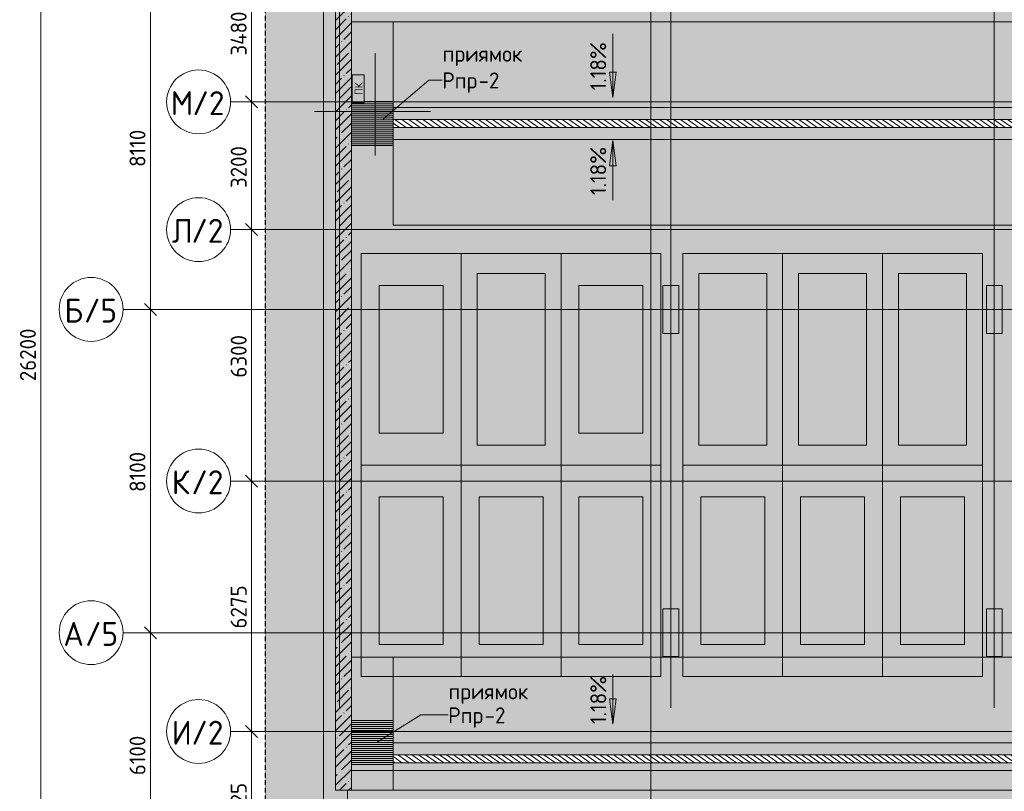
# Model space of a CAD drawing. Header units: millimetres. Extents: x -9064 to 167246, y -7619 to 134351.
# Tile 33 of 112: x -7605 to 17050, y 101425 to 120760. Entities that reach past the tile are written whole.
import ezdxf

# ---------------------------------------------------------------- set-up
doc = ezdxf.new("R2010")
doc.units = ezdxf.units.MM
for name, pattern in [('3_ Штрих_ 1 х 1 мм', [2, 1, -1]), ('3_ Штрих_ 5 х 3 мм', [8, 5, -3]), ('4_ Штрихпунктир_ 10 х 2 мм', [14, 10, -2, 0, -2]), ('4_ Штрихпунктир_ 15 х 2 мм', [19, 15, -2, 0, -2])]:
    doc.linetypes.add(name, pattern=pattern)
for name, color, linetype, lineweight in [('A-ANNO-DIMS', 7, 'Continuous', 5), ('A-ANNO-DIMS-200', 7, 'Continuous', 5), ('A-ANNO-NOTE', 7, 'Continuous', 5), ('A-DETL', 7, 'Continuous', 15), ('A-DETL-GENF', 7, 'Continuous', 13), ('A-FLOR', 7, 'Continuous', 13), ('A-GENM', 7, 'Continuous', 13), ('A-WALL', 7, 'Continuous', 13), ('A-WALL-PATT', 7, 'Continuous', 13), ('C-PRKG', 7, 'Continuous', 13), ('G-ANNO-DIMS', 7, 'Continuous', 5), ('G-ANNO-TEXT', 7, 'Continuous', 5), ('M-EQPM', 7, 'Continuous', 13), ('M-EQPM-IDEN', 7, 'Continuous', 5), ('Q-SPCQ', 7, 'Continuous', 13), ('S-COLS', 7, 'Continuous', 15), ('S-GRID', 7, 'Continuous', 5), ('S-GRID-IDEN', 7, 'Continuous', 5)]:
    doc.layers.add(name, color=color, linetype=linetype, lineweight=lineweight)
doc.styles.add('GOST Common', font='GOST_Common.ttf', dxfattribs={"height": 200})
doc.styles.add('GOST Common_1', font='GOST_Common.ttf', dxfattribs={"height": 600})
doc.styles.add('GOST Common_2', font='GOST_Common.ttf', dxfattribs={"height": 400})
doc.dimstyles.new('2_мм', dxfattribs={"dimscale": 304.8, "dimtxt": 402.285999, "dimasz": 0.984252, "dimexe": 0.656168, "dimexo": 0.984252, "dimgap": 0, "dimtad": 1, "dimdec": 0, "dimdsep": 46, "dimtxsty": 'GOST Common_2', "dimblk1": 'OBLIQUE', "dimblk2": 'OBLIQUE', "dimsah": 1, "dimcen": 0.09, "dimdle": 0.656168, "dimadec": 5, "dimazin": 2, "dimtfac": 1, "dimtdec": 4, "dimtix": 1, "dimtmove": 0, "dimatfit": 3, "dimfxl": 1, "dimtvp": 1, "dimtolj": 1, "dimtzin": 0, "dimarcsym": 2})
pattern_1 = [(90, (0, 0), (-50, 3e-15), [])]

# ---------------------------------------------------------------- blocks, each defined once
blk = doc.blocks.new('АР_Машиноместо - 5300x2500_С-V37-Маркировочный план-схема -2 этажа на отм_-9_600')
at = {"layer": 'C-PRKG'}
for p, q in [((2500, 0), (0, 0)), ((0, 0), (0, -5300)), ((2500, 0), (2500, -5300)), ((400, -500), (400, -4800)), ((400, -500), (2100, -500)), ((2100, -500), (2100, -4800)), ((400, -4800), (2100, -4800)), ((2500, -5300), (0, -5300))]:
    blk.add_line(p, q, dxfattribs=at)
blk = doc.blocks.new('АР_Машиноместо - 4900x2400_М__5300х2500_-V40-Маркировочный план-схема -2 этажа на отм_-9_600')
at = {"layer": 'C-PRKG'}
for p, q in [((2500, 5300), (0, 5300)), ((0, 0), (0, 5300)), ((2500, 0), (2500, 5300)), ((450, 4500), (2050, 4500)), ((450, 800), (450, 4500)), ((2050, 800), (2050, 4500)), ((450, 800), (2050, 800)), ((2500, 0), (0, 0))]:
    blk.add_line(p, q, dxfattribs=at)
blk = doc.blocks.new('АР_Машиноместо - 4900x2400_М__5300х2500_-2211001-Маркировочный план-схема -2 этажа на отм_-9_600')
at = {"layer": 'C-PRKG'}
for p, q in [((2500, 0), (0, 0)), ((0, 0), (0, -5300)), ((2500, 0), (2500, -5300)), ((450, -800), (450, -4500)), ((450, -800), (2050, -800)), ((2050, -800), (2050, -4500)), ((450, -4500), (2050, -4500)), ((2500, -5300), (0, -5300))]:
    blk.add_line(p, q, dxfattribs=at)
blk = doc.blocks.new('АР_Приямок - ПР-2_1050х1100-V83-Маркировочный план-схема -2 этажа на отм_-9_600')
at = {"layer": 'M-EQPM', "lineweight": 5}
h = blk.add_hatch(dxfattribs=at)
h.set_pattern_fill('FP_31', color=256, style=0, pattern_type=2)
h.set_pattern_definition(pattern_1)
h.paths.add_polyline_path([(1100, 525), (0, 525), (0, -525), (1100, -525), (1100, -339)])
at = {"layer": 'M-EQPM'}
for p, q in [((0, -525), (0, 525)), ((0, 525), (560, 525)), ((560, 525), (1100, 525)), ((1100, 525), (1100, -525))]:
    blk.add_line(p, q, dxfattribs=at)
at = {"layer": 'Q-SPCQ'}
for p, q in [((560, 525), (0, 525)), ((1100, 525), (560, 525)), ((1100, -525), (1100, 525))]:
    blk.add_line(p, q, dxfattribs=at)
blk = doc.blocks.new('АР_Приямок - ПР-2_1050х1100-V84-Маркировочный план-схема -2 этажа на отм_-9_600')
at = {"layer": 'M-EQPM', "lineweight": 5}
h = blk.add_hatch(dxfattribs=at)
h.set_pattern_fill('FP_31', color=256, style=0, pattern_type=2)
h.set_pattern_definition(pattern_1)
h.paths.add_polyline_path([(0, -525), (1100, -525), (1100, 205), (1066, 205), (1066, 505), (1100, 505), (1100, 525), (0, 525)])
at = {"layer": 'M-EQPM'}
for p, q in [((0, -525), (0, 525)), ((1100, 525), (1100, 505)), ((1100, 205), (1100, -525)), ((150, -525), (0, -525)), ((950, -525), (150, -525)), ((1100, -525), (950, -525))]:
    blk.add_line(p, q, dxfattribs=at)
at = {"layer": 'Q-SPCQ'}
for p, q in [((0, -525), (150, -525)), ((150, -525), (950, -525)), ((950, -525), (1100, -525))]:
    blk.add_line(p, q, dxfattribs=at)
blk = doc.blocks.new('АР_Канал вертикальный прямоугольный - ПК-3252217-Маркировочный план-схема -2 этажа на отм_-9_600')
at = {"layer": 'A-DETL-GENF', "linetype": '3_ Штрих_ 1 х 1 мм'}
for p, q in [((350, 150), (-350, 150)), ((-350, 150), (-350, -150)), ((350, -150), (350, 150)), ((-350, -150), (350, -150))]:
    blk.add_line(p, q, dxfattribs=at)
at = {"layer": 'M-EQPM'}
for p, q in [((-350, -150), (-350, 150)), ((-350, 150), (350, 150)), ((350, 150), (350, -150)), ((350, -150), (-350, -150))]:
    blk.add_line(p, q, dxfattribs=at)
blk = doc.blocks.new('АР-Заполнение деф_ шва - Д_ш_-4425338-Маркировочный план-схема -2 этажа на отм_-9_600')
at = {"layer": 'A-GENM'}
blk.add_line((0, -25), (43650, -25), dxfattribs=at)
blk = doc.blocks.new('Ось сетки - 8_0 мм-31302-Маркировочный план-схема -2 этажа на отм_-9_600')
at = {"layer": 'S-GRID-IDEN'}
blk.add_circle((0, 0), 4, dxfattribs=at)
blk = doc.blocks.new('DIMBLOCK110-Маркировочный план-схема -2 этажа на отм_-9_600')
at = {"layer": 'A-ANNO-DIMS-200', "lineweight": 25}
for p, q in [((-4332, 105400), (-4482, 105550)), ((-4332, 105400), (-4182, 105250)), ((-4332, 99300), (-4482, 99450)), ((-4332, 99300), (-4182, 99150))]:
    blk.add_line(p, q, dxfattribs=at)
at = {"layer": 'A-ANNO-DIMS-200'}
for p, q in [((-4244, 105400), (-4532, 105400)), ((-4332, 99300), (-4332, 105400)), ((-4332, 105400), (-4244, 105400)), ((-4244, 99300), (-4532, 99300)), ((-4332, 99300), (-4244, 99300))]:
    blk.add_line(p, q, dxfattribs=at)
at = {"layer": 'A-ANNO-DIMS-200', "color": 0, "insert": (-4855, 101828), "char_height": 400, "width": 1251.86, "attachment_point": 1, "rotation": 90, "line_spacing_factor": 1.022761, "style": 'GOST Common_2'}
blk.add_mtext('6100', dxfattribs=at)
blk = doc.blocks.new('_Oblique')
at = {"color": 0, "linetype": 'ByBlock', "lineweight": -2}
blk.add_line((-0.5, -0.5), (0.5, 0.5), dxfattribs=at)
blk = doc.blocks.new('DIMBLOCK111-Маркировочный план-схема -2 этажа на отм_-9_600')
at = {"layer": 'A-ANNO-DIMS-200'}
for p, q in [((-4244, 113500), (-4532, 113500)), ((-4332, 105400), (-4332, 113500)), ((-4332, 113500), (-4244, 113500)), ((-4244, 105400), (-4532, 105400)), ((-4332, 105400), (-4244, 105400))]:
    blk.add_line(p, q, dxfattribs=at)
at = {"layer": 'A-ANNO-DIMS-200', "lineweight": 25}
for p, q in [((-4332, 113500), (-4482, 113650)), ((-4332, 113500), (-4182, 113350)), ((-4332, 105400), (-4482, 105550)), ((-4332, 105400), (-4182, 105250))]:
    blk.add_line(p, q, dxfattribs=at)
at = {"layer": 'A-ANNO-DIMS-200', "color": 0, "insert": (-4855, 108928), "char_height": 400, "width": 1251.86, "attachment_point": 1, "rotation": 90, "line_spacing_factor": 1.022761, "style": 'GOST Common_2'}
blk.add_mtext('8100', dxfattribs=at)
blk = doc.blocks.new('DIMBLOCK112-Маркировочный план-схема -2 этажа на отм_-9_600')
at = {"layer": 'A-ANNO-DIMS-200'}
for p, q in [((-4244, 121610), (-4532, 121610)), ((-4332, 113500), (-4332, 121610)), ((-4332, 121610), (-4244, 121610)), ((-4244, 113500), (-4532, 113500)), ((-4332, 113500), (-4244, 113500))]:
    blk.add_line(p, q, dxfattribs=at)
at = {"layer": 'A-ANNO-DIMS-200', "lineweight": 25}
for p, q in [((-4332, 121610), (-4482, 121760)), ((-4332, 121610), (-4182, 121460)), ((-4332, 113500), (-4482, 113650)), ((-4332, 113500), (-4182, 113350))]:
    blk.add_line(p, q, dxfattribs=at)
at = {"layer": 'A-ANNO-DIMS-200', "color": 0, "insert": (-4855, 117071), "char_height": 400, "width": 1161.86, "attachment_point": 1, "rotation": 90, "line_spacing_factor": 1.022761, "style": 'GOST Common_2'}
blk.add_mtext('8110', dxfattribs=at)
blk = doc.blocks.new('DIMBLOCK141-Маркировочный план-схема -2 этажа на отм_-9_600')
at = {"layer": 'A-ANNO-DIMS-200'}
for p, q in [((-6987, 125500), (-7275, 125500)), ((-7075, 99300), (-7075, 125700)), ((-7075, 125500), (-6987, 125500)), ((-6987, 99300), (-7275, 99300)), ((-7075, 99300), (-6987, 99300))]:
    blk.add_line(p, q, dxfattribs=at)
at = {"layer": 'A-ANNO-DIMS-200', "lineweight": 25}
for p, q in [((-7075, 125500), (-7225, 125650)), ((-7075, 125500), (-6925, 125350)), ((-7075, 99300), (-7225, 99450)), ((-7075, 99300), (-6925, 99150))]:
    blk.add_line(p, q, dxfattribs=at)
at = {"layer": 'A-ANNO-DIMS-200', "color": 0, "insert": (-7598, 111701), "char_height": 400, "width": 1677.33, "attachment_point": 1, "rotation": 90, "line_spacing_factor": 1.022761, "style": 'GOST Common_2'}
blk.add_mtext('26200', dxfattribs=at)
blk = doc.blocks.new('DIMBLOCK142-Маркировочный план-схема -2 этажа на отм_-9_600')
at = {"layer": 'A-ANNO-DIMS-200', "lineweight": 25}
for p, q in [((-1798, 102925), (-1948, 103075)), ((-1798, 102925), (-1648, 102775)), ((-1798, 99300), (-1948, 99450)), ((-1798, 99300), (-1648, 99150))]:
    blk.add_line(p, q, dxfattribs=at)
at = {"layer": 'A-ANNO-DIMS-200'}
for p, q in [((-1710, 102925), (-1998, 102925)), ((-1798, 99100), (-1798, 102925)), ((-1798, 102925), (-1710, 102925)), ((-1710, 99300), (-1998, 99300)), ((-1798, 99300), (-1710, 99300))]:
    blk.add_line(p, q, dxfattribs=at)
at = {"layer": 'A-ANNO-DIMS-200', "color": 0, "insert": (-2321, 100553), "char_height": 400, "width": 1341.86, "attachment_point": 1, "rotation": 90, "line_spacing_factor": 1.022761, "style": 'GOST Common_2'}
blk.add_mtext('3625', dxfattribs=at)
blk = doc.blocks.new('DIMBLOCK143-Маркировочный план-схема -2 этажа на отм_-9_600')
at = {"layer": 'A-ANNO-DIMS-200', "lineweight": 25}
for p, q in [((-1798, 109200), (-1948, 109350)), ((-1798, 109200), (-1648, 109050)), ((-1798, 102925), (-1948, 103075)), ((-1798, 102925), (-1648, 102775))]:
    blk.add_line(p, q, dxfattribs=at)
at = {"layer": 'A-ANNO-DIMS-200'}
for p, q in [((-1710, 109200), (-1998, 109200)), ((-1798, 102925), (-1798, 109200)), ((-1798, 109200), (-1710, 109200)), ((-1710, 102925), (-1998, 102925)), ((-1798, 102925), (-1710, 102925))]:
    blk.add_line(p, q, dxfattribs=at)
at = {"layer": 'A-ANNO-DIMS-200', "color": 0, "insert": (-2321, 105503), "char_height": 400, "width": 1341.86, "attachment_point": 1, "rotation": 90, "line_spacing_factor": 1.022761, "style": 'GOST Common_2'}
blk.add_mtext('6275', dxfattribs=at)
blk = doc.blocks.new('DIMBLOCK144-Маркировочный план-схема -2 этажа на отм_-9_600')
at = {"layer": 'A-ANNO-DIMS-200', "lineweight": 25}
for p, q in [((-1798, 115500), (-1948, 115650)), ((-1798, 115500), (-1648, 115350)), ((-1798, 109200), (-1948, 109350)), ((-1798, 109200), (-1648, 109050))]:
    blk.add_line(p, q, dxfattribs=at)
at = {"layer": 'A-ANNO-DIMS-200'}
for p, q in [((-1710, 115500), (-1998, 115500)), ((-1798, 109200), (-1798, 115500)), ((-1798, 115500), (-1710, 115500)), ((-1710, 109200), (-1998, 109200)), ((-1798, 109200), (-1710, 109200))]:
    blk.add_line(p, q, dxfattribs=at)
at = {"layer": 'A-ANNO-DIMS-200', "color": 0, "insert": (-2321, 111791), "char_height": 400, "width": 1341.86, "attachment_point": 1, "rotation": 90, "line_spacing_factor": 1.022761, "style": 'GOST Common_2'}
blk.add_mtext('6300', dxfattribs=at)
blk = doc.blocks.new('DIMBLOCK145-Маркировочный план-схема -2 этажа на отм_-9_600')
at = {"layer": 'A-ANNO-DIMS-200', "lineweight": 25}
for p, q in [((-1798, 118700), (-1948, 118850)), ((-1798, 118700), (-1648, 118550)), ((-1798, 115500), (-1948, 115650)), ((-1798, 115500), (-1648, 115350))]:
    blk.add_line(p, q, dxfattribs=at)
at = {"layer": 'A-ANNO-DIMS-200'}
for p, q in [((-1710, 118700), (-1998, 118700)), ((-1798, 115500), (-1798, 118700)), ((-1798, 118700), (-1710, 118700)), ((-1710, 115500), (-1998, 115500)), ((-1798, 115500), (-1710, 115500))]:
    blk.add_line(p, q, dxfattribs=at)
at = {"layer": 'A-ANNO-DIMS-200', "color": 0, "insert": (-2321, 116541), "char_height": 400, "width": 1341.86, "attachment_point": 1, "rotation": 90, "line_spacing_factor": 1.022761, "style": 'GOST Common_2'}
blk.add_mtext('3200', dxfattribs=at)
blk = doc.blocks.new('DIMBLOCK146-Маркировочный план-схема -2 этажа на отм_-9_600')
at = {"layer": 'A-ANNO-DIMS-200', "lineweight": 25}
for p, q in [((-1798, 122180), (-1948, 122330)), ((-1798, 122180), (-1648, 122030)), ((-1798, 118700), (-1948, 118850)), ((-1798, 118700), (-1648, 118550))]:
    blk.add_line(p, q, dxfattribs=at)
at = {"layer": 'A-ANNO-DIMS-200'}
for p, q in [((-1710, 122180), (-1998, 122180)), ((-1798, 118700), (-1798, 122180)), ((-1798, 122180), (-1710, 122180)), ((-1710, 118700), (-1998, 118700)), ((-1798, 118700), (-1710, 118700))]:
    blk.add_line(p, q, dxfattribs=at)
at = {"layer": 'A-ANNO-DIMS-200', "color": 0, "insert": (-2321, 119860), "char_height": 400, "width": 1390.95, "attachment_point": 1, "rotation": 90, "line_spacing_factor": 1.022761, "style": 'GOST Common_2'}
blk.add_mtext('3480', dxfattribs=at)

msp = doc.modelspace()

# ---------------------------------------------------------------- hatches: boundary and pattern name
at = {"layer": 'A-DETL-GENF', "true_color": 0xffffff}
h = msp.add_hatch(color=7, dxfattribs=at)
h.paths.add_polyline_path([(4850, 32200), (38582.9, 32200), (38582.9, 48000), (32600, 48000), (32600, 51450), (29550, 51450), (29550, 77950), (32600, 77950), (32600, 100300), (45250, 100300), (45250, 127956.4), (-1456, 127956.4), (-1456, 79200), (4850, 79200), (4850, 32650.6)])
h.paths.add_polyline_path([(37095.7, 36100), (37049.7, 36100), (37050, 36200), (37095.7, 36200), (37091.7, 36192.4), (37056.3, 36190.3), (37054.2, 36185.4), (37056.3, 36109.7), (37061.2, 36107.6), (37091.7, 36107.6)])
h.paths.add_polyline_path([(32810, 41829.6), (32802.2, 41834.1), (32800, 41874.6), (32794.7, 41876.8), (32700, 41874.6), (32697.8, 41869.3), (32697.8, 41834.1), (32690, 41829.6), (32690, 41881.6), (32810, 41881.6), (32810, 41850.5)])
h.paths.add_polyline_path([(19135, 41829.6), (19127.2, 41834.1), (19125, 41874.6), (19113.8, 41876.8), (19025, 41874.6), (19022.8, 41869.3), (19022.8, 41834.1), (19015, 41829.6), (19015, 41881.6), (19135, 41881.6), (19135, 41850.5)])
h.paths.add_polyline_path([(32724.5, 43925), (32694.7, 43925.1), (32694.7, 44025), (32739.5, 44022.7), (32736.7, 44017.4), (32701.3, 44015.3), (32699.2, 44010.4), (32701.3, 43934.7), (32706.2, 43932.6), (32736.7, 43932.6), (32740.7, 43925)])
h.paths.add_polyline_path([(12560, 46350), (12360, 46350), (12360, 77760), (12560, 77760), (12560, 61260), (24060, 61260), (24060, 61060.2), (12560, 61060.2), (12560, 50474.4)])
h.paths.add_polyline_path([(29750, 51650), (32600, 51650), (32600, 60850), (29750, 60850), (29750, 51700)])
h.paths.add_polyline_path([(30119, 61050), (32600, 61050), (32600, 77750), (29750, 77750), (29750, 61050), (30050, 61050)])
h.paths.add_polyline_path([(400, 81000), (400, 81000), (400, 81000)])
h.paths.add_polyline_path([(3160, 81204.6), (3152.2, 81209.1), (3150, 81249.6), (3144.7, 81251.8), (3050, 81249.6), (3047.8, 81244.3), (3047.8, 81209.1), (3040, 81204.6), (3040, 81256.6), (3160, 81256.6), (3160, 81225.5)])
h.paths.add_polyline_path([(4360, 81254.6), (4352.2, 81259.1), (4350, 81299.6), (4344.7, 81301.8), (4250, 81299.6), (4247.8, 81294.3), (4247.8, 81259.1), (4240, 81254.6), (4240, 81306.6), (4360, 81306.6), (4360, 81275.5)])
h.paths.add_polyline_path([(4250, 82290), (4248.4, 82290), (4250, 82410), (4300.4, 82410), (4295.9, 82402.2), (4255.4, 82400), (4253.2, 82394.7), (4255.4, 82300), (4260.7, 82297.8), (4295.9, 82297.8), (4300.4, 82290), (4251, 82290)])
h.paths.add_polyline_path([(30275, 84600), (21175, 84600), (21175, 84800), (30075, 84800), (30075, 96615), (30275, 96615), (30275, 84900)])
h.paths.add_polyline_path([(4254, 85390), (4248.4, 85390), (4250, 85510), (4300.4, 85510), (4295.9, 85502.2), (4255.4, 85500), (4253.2, 85494.7), (4255.4, 85400), (4260.7, 85397.8), (4295.9, 85397.8), (4300.4, 85390), (4255.4, 85390)])
h.paths.add_polyline_path([(43950, 102140), (1750, 102140), (1750, 102340), (43750, 102340), (43750, 118060), (1750, 118060), (1750, 118260), (43950, 118260), (43950, 102340)])
at = {"layer": 'A-DETL-GENF', "lineweight": 5, "true_color": 0x808080}
h = msp.add_hatch(dxfattribs=at)
h.set_pattern_fill('FP_35', color=8, style=0, pattern_type=2)
h.set_pattern_definition([(145, (0, 0), (-57.357644, -81.915204), [])])
h.paths.add_polyline_path([(133320, 36100), (133520, 36100), (133520, 63075), (141070, 63075), (141070, 63275), (133320, 63275), (133320, 36100)])
h.paths.add_polyline_path([(120095.3, 36450), (120295.3, 36450), (120295.3, 63075), (128370, 63075), (128370, 63275), (120295.3, 63275.3), (120295, 73650), (120095.3, 73649.7), (120095.3, 37106.5)])
h.paths.add_polyline_path([(101850, 36450), (101850, 77950), (49300, 77950), (49300, 77750), (101650, 77750), (101650, 36450)])
h.paths.add_polyline_path([(12560, 46350), (12560, 61060.2), (24060, 61060.2), (24060, 61260), (12560, 61260), (12560, 77760), (12360, 77760), (12360, 46350)])
h.paths.add_polyline_path([(30867.9, 51450), (36350, 51450), (36350, 51650), (29750, 51650), (29750, 60850), (48300, 60850), (48300, 61050), (29750, 61050), (29750, 77750), (48300, 77750), (48300, 77950), (29550, 77950), (29550, 51450), (30050, 51450)])
h.paths.add_polyline_path([(72500, 58200), (72500, 66450), (76350, 66450), (76350, 66650), (72300, 66650), (72300, 58200)])
h.paths.add_polyline_path([(62966, 60850), (65800, 60850), (65800, 68150), (65600, 68150), (65600, 61050), (49300, 61050), (49300, 60850), (62950, 60850)])
h.paths.add_polyline_path([(119795.3, 63075), (120094.9, 63075), (120094.9, 63275), (111345, 63275), (111345, 63075), (119670, 63075)])
h.paths.add_polyline_path([(21175, 84600), (30275, 84600), (30275, 96615), (30075, 96614.2), (30074.2, 84800), (21175, 84800)])
h.paths.add_polyline_path([(49100, 87000), (52630, 87000), (52630, 87200), (49100, 87200)])
h.paths.add_polyline_path([(61775, 87000), (61775, 87200), (61645, 87200), (61645, 87000), (61732.1, 87000)])
h.paths.add_polyline_path([(61505, 87000), (61505, 87200), (57545, 87200), (57545, 87000), (60358.3, 87000)])
h.paths.add_polyline_path([(56125, 87000), (57405, 87000), (57405, 87200), (52770, 87200), (52770, 87000), (55142.8, 87000)])
h.paths.add_polyline_path([(43450, 102140), (43950, 102140), (43950, 118260), (1750, 118260), (1750, 118060), (43750, 118060), (43750, 102340), (1750, 102340), (1750, 102140), (42104.2, 102140)])
h.paths.add_polyline_path([(59500, 104240), (59500, 118830), (59300, 118830), (59300, 104240)])
at = {"layer": 'A-WALL-PATT', "lineweight": 5}
h = msp.add_hatch(dxfattribs=at)
h.set_pattern_fill('FP_3', color=256, style=0, pattern_type=2)
h.set_pattern_definition([(45, (0, 0), (-228.0985, 228.0985), []), (45, (228.1, 0), (-228.0985, 228.0985), [403.225, -80.645, 6.706, -73.939])])
h.paths.add_polyline_path([(380.7, 101450), (700, 101450), (700, 126610), (300, 126610), (300, 101450)])
at = {"layer": 'G-ANNO-DIMS'}
for points in [[(7244.7, 118812.9), (7328.3, 119447.9), (7161.1, 119447.9)], [(7244.7, 117733.3), (7161.1, 117098.3), (7328.3, 117098.3)], [(7246.9, 103108.5), (7330.5, 103743.5), (7163.3, 103743.5)]]:
    msp.add_hatch(color=256, dxfattribs=at).paths.add_polyline_path(points)

# ---------------------------------------------------------------- linework, layer by layer
at = {"layer": 'A-DETL', "linetype": '3_ Штрих_ 5 х 3 мм', "lineweight": 30}
msp.add_line((-1456, 127956.4), (-1456, 79200), dxfattribs=at)
at = {"layer": 'A-DETL', "linetype": '4_ Штрихпунктир_ 15 х 2 мм', "lineweight": 5}
for p, q in [((1300, 117359.8), (1300, 119919.8)), ((1750, 118460), (-220, 118460)), ((2680, 118460), (1750, 118460)), ((700, 101950), (44700, 101950))]:
    msp.add_line(p, q, dxfattribs=at)
at = {"layer": 'A-DETL', "lineweight": 5}
for p, q in [((44050, 118560), (1750, 118560)), ((1750, 118560), (1750, 117760)), ((1750, 117760), (43450, 117760)), ((43450, 102640), (1750, 102640)), ((1750, 102640), (1750, 102100)), ((1750, 102100), (700, 102100)), ((700, 102100), (700, 101450)), ((700, 101450), (600, 101450)), ((600, 101450), (600, 101100))]:
    msp.add_line(p, q, dxfattribs=at)
at = {"layer": 'A-FLOR'}
for p, q in [((1750, 120710), (700, 120710)), ((700, 120710), (44350, 120710)), ((1750, 118710), (1750, 120710)), ((700, 118710), (720, 118710)), ((1020, 118710), (1750, 118710)), ((1750, 118260), (43950, 118260)), ((43750, 118060), (1750, 118060)), ((1750, 117610), (700, 117610)), ((1750, 115610), (1750, 117610)), ((41300, 115610), (1750, 115610)), ((41300, 115610), (1750, 115610)), ((700, 104790), (8500, 104790)), ((1750, 104790), (41300, 104790)), ((1750, 104790), (1750, 103200)), ((8500, 104790), (8500, 104800)), ((8900, 104800), (8900, 104790)), ((8900, 104790), (16600, 104790)), ((16600, 104790), (16600, 104800)), ((17000, 104800), (17000, 104790)), ((1750, 103200), (700, 103200)), ((1750, 102340), (43750, 102340)), ((43950, 102140), (1750, 102140)), ((1750, 102100), (1750, 101450)), ((44350, 101450), (700, 101450))]:
    msp.add_line(p, q, dxfattribs=at)
at = {"layer": 'A-WALL'}
for p, q in [((300, 126610), (300, 101450)), ((700, 101450), (700, 126310)), ((300, 101450), (700, 101450))]:
    msp.add_line(p, q, dxfattribs=at)
at = {"layer": 'G-ANNO-DIMS'}
for p, q in [((7244.7, 120407.2), (7244.7, 118812.9)), ((7328.3, 119447.9), (7161.1, 119447.9)), ((7161.1, 119447.9), (7244.7, 118812.9)), ((7244.7, 118812.9), (7328.3, 119447.9)), ((7244.7, 117733.3), (7161.1, 117098.3)), ((7328.3, 117098.3), (7244.7, 117733.3)), ((7244.7, 116239.3), (7244.7, 117733.3)), ((7161.1, 117098.3), (7328.3, 117098.3)), ((7246.9, 104354.6), (7246.9, 103108.5)), ((7330.5, 103743.5), (7163.3, 103743.5)), ((7163.3, 103743.5), (7246.9, 103108.5)), ((7246.9, 103108.5), (7330.5, 103743.5))]:
    msp.add_line(p, q, dxfattribs=at)
at = {"layer": 'M-EQPM-IDEN'}
for p, q in [((1492.9, 118270.2), (2637.6, 119248.2)), ((2637.6, 119248.2), (2974.2, 119248.2)), ((1327.6, 102650), (2437.1, 103339.6)), ((2437.1, 103339.6), (3124.2, 103339.6))]:
    msp.add_line(p, q, dxfattribs=at)
at = {"layer": 'S-COLS'}
for p, q in [((8900, 114100), (8500, 114100)), ((8500, 114100), (8500, 112900)), ((8900, 112900), (8900, 114100)), ((17000, 114100), (16600, 114100)), ((16600, 114100), (16600, 112900)), ((17000, 112900), (17000, 114100)), ((8500, 112900), (8900, 112900)), ((16600, 112900), (17000, 112900)), ((8900, 106000), (8500, 106000)), ((8500, 106000), (8500, 104800)), ((8900, 104800), (8900, 106000)), ((17000, 106000), (16600, 106000)), ((16600, 106000), (16600, 104800)), ((17000, 104800), (17000, 106000)), ((8500, 104800), (8900, 104800)), ((16600, 104800), (17000, 104800))]:
    msp.add_line(p, q, dxfattribs=at)
at = {"layer": 'S-GRID', "linetype": '4_ Штрихпунктир_ 10 х 2 мм'}
for p, q in [((0, -6019.4), (0, 132751)), ((8200, -6019.4), (8200, 132751)), ((16800, 103519.5), (16800, 129968.9)), ((400, 103519.5), (400, 129481.6)), ((8200, 29261), (8200, 129588.4)), ((8700, 103519.5), (8700, 129481.6)), ((65663, 118700), (-2325.7, 118700)), ((65663, 115500), (-2325.7, 115500)), ((65663, 113500), (-5015.3, 113500)), ((65663, 109200), (-2325.7, 109200)), ((65663, 105400), (-5015.3, 105400)), ((65663, 102925), (-2325.7, 102925))]:
    msp.add_line(p, q, dxfattribs=at)

# ---------------------------------------------------------------- block references
at = {"layer": 'A-GENM', "rotation": 180}
msp.add_blockref('АР-Заполнение деф_ шва - Д_ш_-4425338-Маркировочный план-схема -2 этажа на отм_-9_600', (44350, 101425), dxfattribs=at)
at = {"layer": 'C-PRKG', "rotation": 180}
for name, p in [('АР_Машиноместо - 4900x2400_М__5300х2500_-V40-Маркировочный план-схема -2 этажа на отм_-9_600', (3450, 114900)), ('АР_Машиноместо - 4900x2400_М__5300х2500_-V40-Маркировочный план-схема -2 этажа на отм_-9_600', (8450, 114900)), ('АР_Машиноместо - 4900x2400_М__5300х2500_-2211001-Маркировочный план-схема -2 этажа на отм_-9_600', (3450, 104300)), ('АР_Машиноместо - 4900x2400_М__5300х2500_-2211001-Маркировочный план-схема -2 этажа на отм_-9_600', (8450, 104300)), ('АР_Машиноместо - 4900x2400_М__5300х2500_-2211001-Маркировочный план-схема -2 этажа на отм_-9_600', (14000, 104300))]:
    msp.add_blockref(name, p, dxfattribs=at)
at = {"layer": 'C-PRKG'}
for name, p in [('АР_Машиноместо - 5300x2500_С-V37-Маркировочный план-схема -2 этажа на отм_-9_600', (3450, 114900)), ('АР_Машиноместо - 5300x2500_С-V37-Маркировочный план-схема -2 этажа на отм_-9_600', (9000, 114900)), ('АР_Машиноместо - 5300x2500_С-V37-Маркировочный план-схема -2 этажа на отм_-9_600', (11500, 114900)), ('АР_Машиноместо - 5300x2500_С-V37-Маркировочный план-схема -2 этажа на отм_-9_600', (14000, 114900)), ('АР_Машиноместо - 4900x2400_М__5300х2500_-V40-Маркировочный план-схема -2 этажа на отм_-9_600', (3450, 104300)), ('АР_Машиноместо - 4900x2400_М__5300х2500_-V40-Маркировочный план-схема -2 этажа на отм_-9_600', (9000, 104300)), ('АР_Машиноместо - 4900x2400_М__5300х2500_-V40-Маркировочный план-схема -2 этажа на отм_-9_600', (14000, 104300))]:
    msp.add_blockref(name, p, dxfattribs=at)
at = {"layer": 'M-EQPM'}
for name, p, rotation in [('АР_Канал вертикальный прямоугольный - ПК-3252217-Маркировочный план-схема -2 этажа на отм_-9_600', (870, 119026.4), 90), ('АР_Приямок - ПР-2_1050х1100-V84-Маркировочный план-схема -2 этажа на отм_-9_600', (1225, 117610), 89.9999999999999), ('АР_Приямок - ПР-2_1050х1100-V83-Маркировочный план-схема -2 этажа на отм_-9_600', (1225, 103200), 269.999999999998)]:
    msp.add_blockref(name, p, dxfattribs=dict(at, rotation=rotation))
at = {"layer": 'S-GRID-IDEN', "xscale": 199.9999999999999, "yscale": 199.9999999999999, "zscale": 199.9999999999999}
for p, rotation in [((-3125.7, 118700), 89.99999999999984), ((-3125.7, 115500), 89.99999999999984), ((-5815.3, 113500), 89.99999999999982), ((-3125.7, 109200), 89.99999999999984), ((-5815.3, 105400), 89.99999999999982), ((-3125.7, 102925), 89.99999999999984)]:
    msp.add_blockref('Ось сетки - 8_0 мм-31302-Маркировочный план-схема -2 этажа на отм_-9_600', p, dxfattribs=dict(at, rotation=rotation))

# ---------------------------------------------------------------- texts
at = {"layer": 'A-ANNO-NOTE', "insert": (782.8, 118871.2), "char_height": 200, "width": 384.81, "attachment_point": 1, "rotation": 90, "style": 'GOST Common'}
msp.add_mtext('ПК', dxfattribs=at)
at = {"layer": 'G-ANNO-DIMS', "char_height": 400, "width": 1491.617, "attachment_point": 1, "rotation": 90, "line_spacing_factor": 1.022761, "style": 'GOST Common_2'}
for insert in [(6682, 118988.5), (6682, 116364.8), (6684.1, 103110.1)]:
    msp.add_mtext('1.18%', dxfattribs=dict(at, insert=insert))
at = {"layer": 'G-ANNO-TEXT', "char_height": 400, "width": 2501.265, "attachment_point": 1, "style": 'GOST Common_2'}
for insert in [(2984.9, 120105.7), (3132.2, 104127.8)]:
    msp.add_mtext('приямок', dxfattribs=dict(at, insert=insert))
at = {"layer": 'M-EQPM-IDEN', "char_height": 400, "attachment_point": 1, "style": 'GOST Common_2'}
for s, insert, width in [('Рпр', (2974.2, 119437.2), 1106.329), ('-2', (3887, 119437.2), 705.485), ('Рпр', (3124.2, 103528.6), 1106.329), ('-2', (4037, 103528.6), 705.485)]:
    msp.add_mtext(s, dxfattribs=dict(at, insert=insert, width=width))
at = {"layer": 'S-GRID-IDEN', "char_height": 600, "attachment_point": 1, "style": 'GOST Common_1'}
for s, insert, width in [('\\fGOST Common|b0|i0|c204|p34|;М', (-3821.6, 118969.1), 657.384), ('/2', (-3279.2, 118969.1), 1026.16), ('\\fGOST Common|b0|i0|c204|p34|;Л', (-3795.6, 115769.1), 593.249), ('/2', (-3306.1, 115769.1), 1026.16), ('\\fGOST Common|b0|i0|c204|p34|;Б', (-6485.1, 113769.1), 593.249), ('/5', (-5995.6, 113769.1), 1026.16), ('\\fGOST Common|b0|i0|c204|p34|;К', (-3795.6, 109469.1), 593.249), ('/2', (-3306.1, 109469.1), 1026.16), ('\\fGOST Common|b0|i0|c204|p34|;А', (-6511.1, 105669.1), 657.384), ('/5', (-5968.7, 105669.1), 1026.16), ('\\fGOST Common|b0|i0|c204|p34|;И', (-3795.6, 103194.1), 593.249), ('/2', (-3306.1, 103194.1), 1026.16)]:
    msp.add_mtext(s, dxfattribs=dict(at, insert=insert, width=width))

# ---------------------------------------------------------------- dimensions: what is measured, and where the dimension line sits
at = {"layer": 'A-ANNO-DIMS'}
for base, p1, p2, override, picture, middle in [((-7074.8, 125500), (-7286.9, 99300), (-7286.9, 125500), {"dimpost": '<>', "dimfxl": 26200}, 'DIMBLOCK141-Маркировочный план-схема -2 этажа на отм_-9_600', (-7274.8, 112400)), ((-1798.1, 122180), (-2010.2, 118700), (-2010.2, 122180), {"dimpost": '<>', "dimfxl": 3480}, 'DIMBLOCK146-Маркировочный план-схема -2 этажа на отм_-9_600', (-1998.1, 120440)), ((-4331.9, 121610), (-4544, 113500), (-4544, 121610), {"dimpost": '<>', "dimfxl": 8110}, 'DIMBLOCK112-Маркировочный план-схема -2 этажа на отм_-9_600', (-4531.9, 117555)), ((-1798.1, 118700), (-2010.2, 115500), (-2010.2, 118700), {"dimpost": '<>', "dimfxl": 3200}, 'DIMBLOCK145-Маркировочный план-схема -2 этажа на отм_-9_600', (-1998.1, 117100)), ((-1798.1, 115500), (-2010.2, 109200), (-2010.2, 115500), {"dimpost": '<>', "dimfxl": 6300}, 'DIMBLOCK144-Маркировочный план-схема -2 этажа на отм_-9_600', (-1998.1, 112350)), ((-4331.9, 113500), (-4544, 105400), (-4544, 113500), {"dimpost": '<>', "dimfxl": 8100}, 'DIMBLOCK111-Маркировочный план-схема -2 этажа на отм_-9_600', (-4531.9, 109450)), ((-1798.1, 109200), (-2010.2, 102925), (-2010.2, 109200), {"dimpost": '<>', "dimfxl": 6275}, 'DIMBLOCK143-Маркировочный план-схема -2 этажа на отм_-9_600', (-1998.1, 106062.5)), ((-4331.9, 105400), (-4544, 99300), (-4544, 105400), {"dimpost": '<>', "dimfxl": 6100}, 'DIMBLOCK110-Маркировочный план-схема -2 этажа на отм_-9_600', (-4531.9, 102350)), ((-1798.1, 102925), (-2010.2, 99300), (-2010.2, 102925), {"dimpost": '<>', "dimfxl": 3625}, 'DIMBLOCK142-Маркировочный план-схема -2 этажа на отм_-9_600', (-1998.1, 101112.5))]:
    dim = msp.add_linear_dim(base=base, p1=p1, p2=p2, angle=90, dimstyle='2_мм', override=override, dxfattribs=at)
    dim.commit()
    dim.dimension.update_dxf_attribs({"geometry": picture, "text_midpoint": middle})

doc.saveas('drawing.dxf')
